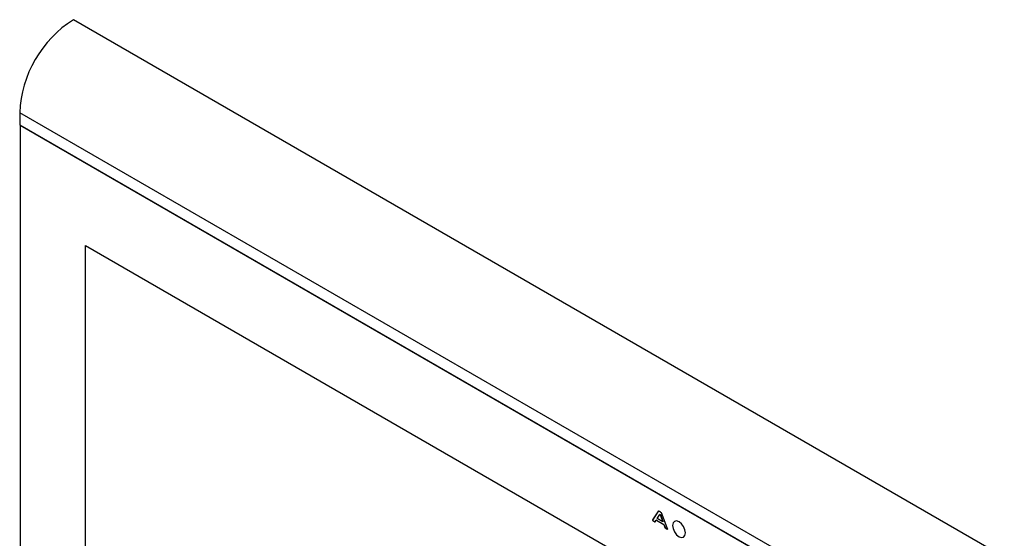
# Model space of a CAD drawing. Header units: millimetres. Extents: x -9 to 904, y 4 to 588.
# Tile 4 of 13: x 32 to 227, y 193 to 296. Entities that reach past the tile are written whole.
import ezdxf

# ---------------------------------------------------------------- set-up
doc = ezdxf.new("R2010")
doc.units = ezdxf.units.MM

msp = doc.modelspace()

# ---------------------------------------------------------------- hatches: boundary and pattern name
at = {"linetype": 'Continuous', "lineweight": 18}
h = msp.add_hatch(dxfattribs=at)
h.set_pattern_fill('ANSI31', style=0)
edge = h.paths.add_edge_path(flags=0)
edge.add_spline(control_points=[(218.1177, 213.9188), (217.2432, 213.6743), (216.3721, 213.381), (215.5177, 213.0411)], knot_values=[0.84900034, 0.84900034, 0.84900034, 0.84900034, 0.87493391, 0.87493391, 0.87493391, 0.87493391], weights=[1, 1, 1, 1], degree=3, periodic=0)
edge.add_spline(control_points=[(215.5177, 213.0411), (215.551, 213.0543), (215.5843, 213.0675), (215.6177, 213.0806)], knot_values=[0.12506609, 0.12506609, 0.12506609, 0.12506609, 0.12607702, 0.12607702, 0.12607702, 0.12607702], weights=[1, 1, 1, 1], degree=3, periodic=0)
edge.add_spline(control_points=[(215.6177, 213.0806), (215.651, 213.0937), (215.6843, 213.1067), (215.7177, 213.1197)], knot_values=[0.12607702, 0.12607702, 0.12607702, 0.12607702, 0.12708646, 0.12708646, 0.12708646, 0.12708646], weights=[1, 1, 1, 1], degree=3, periodic=0)
edge.add_spline(control_points=[(215.7177, 213.1197), (216.5079, 213.4264), (217.3114, 213.6933), (218.1177, 213.9188)], knot_values=[0.12708646, 0.12708646, 0.12708646, 0.12708646, 0.15099966, 0.15099966, 0.15099966, 0.15099966], weights=[1, 1, 1, 1], degree=3, periodic=0)
h = msp.add_hatch(dxfattribs=at)
h.set_pattern_fill('ANSI34', angle=3e-322, style=0)
edge = h.paths.add_edge_path(flags=0)
edge.add_spline(control_points=[(218.1177, 213.9188), (218.1443, 213.9262), (218.171, 213.9336), (218.1977, 213.941)], knot_values=[0.15099966, 0.15099966, 0.15099966, 0.15099966, 0.15179043, 0.15179043, 0.15179043, 0.15179043], weights=[1, 1, 1, 1], degree=3, periodic=0)
edge.add_spline(control_points=[(218.1977, 213.941), (218.171, 213.9336), (218.1443, 213.9262), (218.1177, 213.9188)], knot_values=[0.84820957, 0.84820957, 0.84820957, 0.84820957, 0.84900034, 0.84900034, 0.84900034, 0.84900034], weights=[1, 1, 1, 1], degree=3, periodic=0)
h = msp.add_hatch(dxfattribs=at)
h.set_pattern_fill('ANSI31', angle=3e-322, style=0)
edge = h.paths.add_edge_path(flags=0)
edge.add_spline(control_points=[(220.7177, 214.5002), (220.8513, 214.5226), (220.9846, 214.5438), (221.1177, 214.5637)], knot_values=[0.17673219, 0.17673219, 0.17673219, 0.17673219, 0.18072287, 0.18072287, 0.18072287, 0.18072287], weights=[1, 1, 1, 1], degree=3, periodic=0)
edge.add_spline(control_points=[(221.1177, 214.5637), (220.9846, 214.5438), (220.8513, 214.5226), (220.7177, 214.5002)], knot_values=[0.81927713, 0.81927713, 0.81927713, 0.81927713, 0.82326781, 0.82326781, 0.82326781, 0.82326781], weights=[1, 1, 1, 1], degree=3, periodic=0)
h = msp.add_hatch(dxfattribs=at)
h.set_pattern_fill('ANSI37', style=0)
edge = h.paths.add_edge_path(flags=0)
edge.add_spline(control_points=[(215.2377, 212.9278), (215.2643, 212.9387), (215.291, 212.9496), (215.3177, 212.9605)], knot_values=[0.12222716, 0.12222716, 0.12222716, 0.12222716, 0.12303958, 0.12303958, 0.12303958, 0.12303958], weights=[1, 1, 1, 1], degree=3, periodic=0)
edge.add_spline(control_points=[(215.3177, 212.9605), (215.291, 212.9496), (215.2643, 212.9387), (215.2377, 212.9278)], knot_values=[0.87696042, 0.87696042, 0.87696042, 0.87696042, 0.87777284, 0.87777284, 0.87777284, 0.87777284], weights=[1, 1, 1, 1], degree=3, periodic=0)
h = msp.add_hatch(dxfattribs=at)
h.set_pattern_fill('ANSI37', style=0)
edge = h.paths.add_edge_path(flags=0)
edge.add_spline(control_points=[(215.2377, 212.9278), (215.2643, 212.9387), (215.291, 212.9496), (215.3177, 212.9605)], knot_values=[0.12222716, 0.12222716, 0.12222716, 0.12222716, 0.12303958, 0.12303958, 0.12303958, 0.12303958], weights=[1, 1, 1, 1], degree=3, periodic=0)
edge.add_spline(control_points=[(215.3177, 212.9605), (215.291, 212.9496), (215.2643, 212.9387), (215.2377, 212.9278)], knot_values=[0.87696042, 0.87696042, 0.87696042, 0.87696042, 0.87777284, 0.87777284, 0.87777284, 0.87777284], weights=[1, 1, 1, 1], degree=3, periodic=0)
h = msp.add_hatch(dxfattribs=at)
h.set_pattern_fill('ANSI37', style=0)
edge = h.paths.add_edge_path(flags=0)
edge.add_spline(control_points=[(215.3177, 212.9605), (215.3443, 212.9714), (215.371, 212.9822), (215.3977, 212.993)], knot_values=[0.12303958, 0.12303958, 0.12303958, 0.12303958, 0.12385095, 0.12385095, 0.12385095, 0.12385095], weights=[1, 1, 1, 1], degree=3, periodic=0)
edge.add_spline(control_points=[(215.3977, 212.993), (215.371, 212.9822), (215.3443, 212.9714), (215.3177, 212.9605)], knot_values=[0.87614905, 0.87614905, 0.87614905, 0.87614905, 0.87696042, 0.87696042, 0.87696042, 0.87696042], weights=[1, 1, 1, 1], degree=3, periodic=0)

# ---------------------------------------------------------------- linework, layer by layer
at = {"color": 7, "linetype": 'Continuous', "lineweight": 25}
for p, q in [((226.6555, 189.7243), (42.8078, 295.8574)), ((216.0489, 171.3532), (32.2012, 277.4862)), ((32.2012, 277.4862), (32.2012, 275.1182)), ((32.2012, 275.1182), (216.0489, 168.9852)), ((32.2219, 275.0725), (216.0696, 168.9394)), ((32.3072, 275.0162), (32.3133, 275.0197)), ((32.3072, 275.0162), (32.3072, 139.4296)), ((32.3072, 275.0162), (216.0843, 168.9239)), ((45.1766, 251.256), (203.2149, 160.0224)), ((45.1766, 148.3311), (45.1766, 251.256)), ((158.2079, 198.6264), (157.1686, 197.0186)), ((158.2433, 198.6468), (157.204, 197.039)), ((158.2433, 198.6468), (158.2079, 198.6264)), ((158.3529, 198.7621), (158.2433, 198.6468)), ((158.7279, 198.6063), (158.541, 198.7148)), ((157.204, 197.039), (157.1686, 197.0186)), ((157.2451, 196.9319), (157.2097, 196.9115)), ((157.2097, 196.9115), (157.6219, 196.6741)), ((157.2451, 196.9319), (157.6572, 196.6945)), ((157.6572, 196.6945), (157.6219, 196.6741)), ((157.6944, 196.6789), (157.9135, 197.0173)), ((157.9488, 197.0377), (157.9135, 197.0173)), ((157.9135, 197.0173), (159.4031, 196.1573)), ((157.9488, 197.0377), (159.4384, 196.1778)), ((158.1131, 197.332), (158.6107, 198.1251)), ((159.2034, 196.7026), (158.1131, 197.332)), ((158.6557, 198.1544), (158.6203, 198.134)), ((158.6807, 198.1512), (158.6454, 198.1308)), ((158.6454, 198.1308), (158.6646, 198.1198)), ((158.7, 198.1402), (158.6646, 198.1198)), ((158.6807, 198.1512), (158.7, 198.1402)), ((158.7344, 198.0943), (158.699, 198.0739)), ((158.699, 198.0739), (159.2034, 196.7026)), ((158.7344, 198.0943), (159.2388, 196.723)), ((160.1411, 195.3024), (159.0925, 198.1162)), ((159.2388, 196.723), (159.2034, 196.7026)), ((159.4384, 196.1778), (159.4031, 196.1573)), ((159.4031, 196.1573), (159.6281, 195.5628)), ((159.4384, 196.1778), (159.6635, 195.5832)), ((159.6635, 195.5832), (159.6281, 195.5628)), ((159.7363, 195.4938), (159.7009, 195.4734)), ((159.7009, 195.4734), (160.1035, 195.2415)), ((159.7363, 195.4938), (160.1389, 195.2619)), ((160.1389, 195.2619), (160.1035, 195.2415)), ((160.1389, 195.2619), (160.1524, 195.2568))]:
    msp.add_line(p, q, dxfattribs=at)
at = {"color": 7, "linetype": 'Continuous', "lineweight": 25, "flags": 128}
msp.add_lwpolyline([(163.6877, 194.4768), (163.5908, 195.0951), (163.3149, 195.7312), (162.902, 196.2882), (162.4149, 196.6813), (161.9278, 196.8506), (161.5149, 196.7704), (161.239, 196.4528), (161.1421, 195.9463), (161.239, 195.3279), (161.5149, 194.6918), (161.9278, 194.1348), (162.4149, 193.7417), (162.902, 193.5724), (163.3149, 193.6527), (163.5908, 193.9702), (163.6877, 194.4768)], dxfattribs=at)
msp.add_lwpolyline([(163.6877, 194.4768), (163.5908, 195.0951), (163.3149, 195.7312), (162.902, 196.2882), (162.4149, 196.6813), (161.9278, 196.8506), (161.5149, 196.7704), (161.239, 196.4528), (161.1421, 195.9463), (161.239, 195.3279), (161.5149, 194.6918), (161.9278, 194.1348), (162.4149, 193.7417), (162.902, 193.5724), (163.3149, 193.6527), (163.5908, 193.9702), (163.6877, 194.4768)], dxfattribs=at)
at = {"color": 7, "linetype": 'Continuous', "lineweight": 25}
for centre, radius, start, end in [((55.0651, 276.5332), 22.8837, 122.386856, 177.613144), ((32.2512, 275.1133), 0.0503, 174.379621, 234.301961)]:
    msp.add_arc(centre, radius, start, end, dxfattribs=at)
for points, knots in [([(158.541, 198.7148), (158.4999, 198.7349), (158.4177, 198.7751), (158.2934, 198.7467), (158.2404, 198.6721), (158.2079, 198.6264)], [0, 0, 0, 0, 0.27969959, 0.55928797, 1, 1, 1, 1]), ([(159.0925, 198.1162), (159.0447, 198.2345), (158.9594, 198.4457), (158.7986, 198.5573), (158.7279, 198.6063)], [0, 0, 0, 0, 0.56028555, 1, 1, 1, 1]), ([(157.1686, 197.0186), (157.1646, 197.0115), (157.1586, 197.0007), (157.1557, 196.9812), (157.1612, 196.9571), (157.1827, 196.93), (157.2007, 196.9177), (157.2097, 196.9115)], [0, 0, 0, 0, 0.25058335, 0.37657147, 0.50153747, 0.74894899, 1, 1, 1, 1]), ([(157.204, 197.039), (157.2, 197.0319), (157.1939, 197.0211), (157.191, 197.0016), (157.1966, 196.9775), (157.218, 196.9504), (157.236, 196.9381), (157.2451, 196.9319)], [0, 0, 0, 0, 0.25058335, 0.37657147, 0.50153747, 0.74894899, 1, 1, 1, 1]), ([(157.6219, 196.6741), (157.6302, 196.6691), (157.6468, 196.6591), (157.6758, 196.6551), (157.6873, 196.6698), (157.6944, 196.6789)], [0, 0, 0, 0, 0.28112646, 0.56214137, 1, 1, 1, 1]), ([(157.6572, 196.6945), (157.6657, 196.6891), (157.6789, 196.6805), (157.6908, 196.6801), (157.6951, 196.68)], [0, 0, 0, 0, 0.639886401, 1, 1, 1, 1]), ([(158.6107, 198.1251), (158.613, 198.1278), (158.6174, 198.133), (158.6285, 198.138), (158.6389, 198.1336), (158.6454, 198.1308)], [0, 0, 0, 0, 0.2886728, 0.55898642, 1, 1, 1, 1]), ([(158.6559, 198.1539), (158.658, 198.155), (158.6647, 198.1585), (158.6742, 198.1542), (158.6807, 198.1512)], [0, 0, 0, 0, 0.30515941, 1, 1, 1, 1]), ([(158.6646, 198.1198), (158.6687, 198.1168), (158.6766, 198.111), (158.69, 198.0958), (158.6956, 198.0823), (158.699, 198.0739)], [0, 0, 0, 0, 0.28719253, 0.55576933, 1, 1, 1, 1]), ([(158.7, 198.1402), (158.7041, 198.1372), (158.712, 198.1314), (158.7254, 198.1162), (158.7309, 198.1027), (158.7344, 198.0943)], [0, 0, 0, 0, 0.28719253, 0.55576933, 1, 1, 1, 1]), ([(159.6281, 195.5628), (159.6319, 195.5518), (159.6393, 195.5299), (159.6657, 195.4947), (159.6876, 195.4814), (159.7009, 195.4734)], [0, 0, 0, 0, 0.28021824, 0.5611323, 1, 1, 1, 1]), ([(159.6635, 195.5832), (159.6672, 195.5722), (159.6747, 195.5503), (159.701, 195.5151), (159.7229, 195.5019), (159.7363, 195.4938)], [0, 0, 0, 0, 0.28021824, 0.5611323, 1, 1, 1, 1]), ([(160.1035, 195.2415), (160.1125, 195.2372), (160.1259, 195.2307), (160.1418, 195.2311), (160.1518, 195.2374), (160.1535, 195.2537), (160.1505, 195.2756), (160.1447, 195.2922), (160.1411, 195.3024)], [0, 0, 0, 0, 0.24994142, 0.37499992, 0.49981235, 0.63964615, 0.7798049, 1, 1, 1, 1])]:
    msp.add_open_spline(points, degree=3, knots=knots, dxfattribs=at)

doc.saveas('drawing.dxf')
